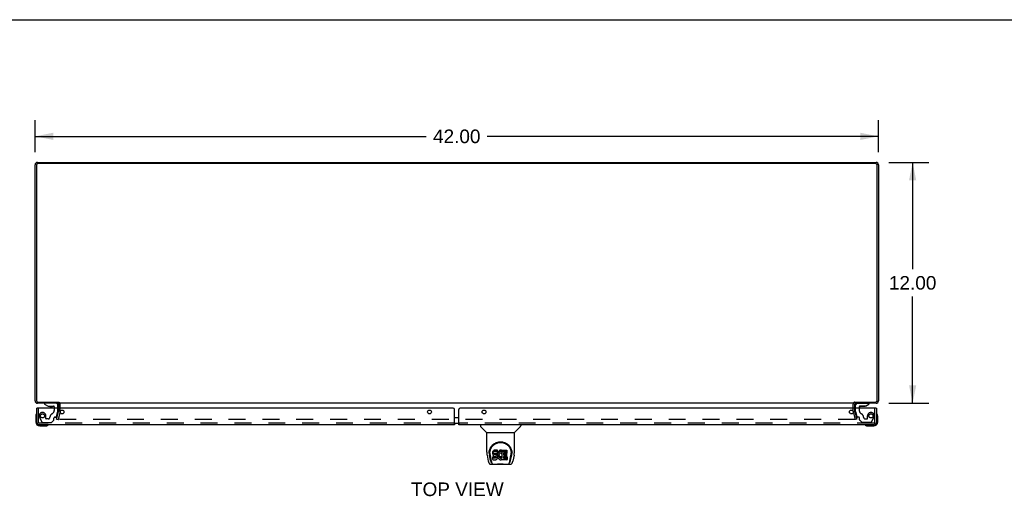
# Model space of a CAD drawing. Header units: inches. Extents: x 0 to 153, y 0 to 99.
# Tile 7 of 9: x 28 to 77, y 75 to 99. Entities that reach past the tile are written whole.
import ezdxf

# ---------------------------------------------------------------- set-up
doc = ezdxf.new("R2010")
doc.units = ezdxf.units.IN
doc.header["$LTSCALE"] = 8.430328
doc.header["$MEASUREMENT"] = 0
doc.linetypes.add('HIDDEN', pattern=[0.2, 0.1, -0.1])
doc.layers.get('0').update_dxf_attribs({"linetype": 'CONTINUOUS'})
for name, color, linetype in [('DEFAULT_2', 8, 'HIDDEN'), ('DIMENSIONS', 7, 'CONTINUOUS'), ('MASTER_DOOR_ASSEMBLY', 7, 'CONTINUOUS'), ('SLAVE_DOOR_ASSEMBLY', 7, 'CONTINUOUS')]:
    doc.layers.add(name, color=color, linetype=linetype)
doc.styles.get("Standard").update_dxf_attribs({"font": 'arial.ttf'})
doc.dimstyles.new('DIMSTYLE_1', dxfattribs={"dimtxt": 0.67623, "dimasz": 0.901639, "dimexe": 0.09, "dimexo": 0.07, "dimgap": 0.0375, "dimtad": 0, "dimtih": 1, "dimtoh": 1, "dimzin": 4, "dimdsep": 46, "dimtxsty": 'Standard', "dimblk": '_FILLED', "dimblk1": '_FILLED', "dimblk2": '_FILLED', "dimcen": 0.09, "dimadec": 3, "dimazin": 1, "dimtfac": 1, "dimtdec": 3, "dimtofl": 0, "dimtmove": 0, "dimatfit": 3, "dimldrblk": '_FILLED', "dimfxl": 0, "dimtolj": 1, "dimtzin": 4, "dimarcsym": 0})

# ---------------------------------------------------------------- blocks, each defined once
blk = doc.blocks.new('_FILLED')
at = {"color": 0, "linetype": 'ByBlock'}
blk.add_solid([(0, 0), (-1, 0.2), (-1, -0.2)], dxfattribs=at)
blk = doc.blocks.new('*D1')
at = {"layer": 'DIMENSIONS', "color": 2, "linetype": 'Continuous'}
for p, q in [((28.369, 92.586), (28.369, 94.181)), ((70.369, 92.586), (70.369, 94.181)), ((28.369, 93.369), (47.849, 93.369)), ((70.369, 93.369), (50.888, 93.369))]:
    blk.add_line(p, q, dxfattribs=at)
at = {"layer": 'DIMENSIONS', "color": 2, "linetype": 'Continuous', "xscale": 0.9016393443, "yscale": 0.9016393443, "zscale": 0.9016393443, "rotation": 180}
blk.add_blockref('_FILLED', (28.369, 93.369), dxfattribs=at)
at = {"layer": 'DIMENSIONS', "color": 2, "linetype": 'Continuous', "xscale": 0.9016393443, "yscale": 0.9016393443, "zscale": 0.9016393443}
blk.add_blockref('_FILLED', (70.369, 93.369), dxfattribs=at)
at = {"layer": 'DIMENSIONS', "color": 2, "linetype": 'Continuous', "insert": (49.369, 93.708), "char_height": 0.6762, "width": 2.36303, "attachment_point": 2, "line_spacing_factor": 0.9}
blk.add_mtext('42.00', dxfattribs=at)
blk = doc.blocks.new('*D2')
at = {"layer": 'DIMENSIONS', "color": 2, "linetype": 'Continuous'}
for p, q in [((70.883, 92.072), (72.886, 92.072)), ((72.074, 92.072), (72.074, 86.748)), ((72.074, 80.072), (72.074, 85.395)), ((70.883, 80.072), (72.886, 80.072))]:
    blk.add_line(p, q, dxfattribs=at)
at = {"layer": 'DIMENSIONS', "color": 2, "linetype": 'Continuous', "xscale": 0.9016393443, "yscale": 0.9016393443, "zscale": 0.9016393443}
for p, rotation in [((72.074, 92.072), 90), ((72.074, 80.072), 270)]:
    blk.add_blockref('_FILLED', p, dxfattribs=dict(at, rotation=rotation))
at = {"layer": 'DIMENSIONS', "color": 2, "linetype": 'Continuous', "insert": (72.074, 86.41), "char_height": 0.6762, "width": 2.36303, "attachment_point": 2, "line_spacing_factor": 0.9}
blk.add_mtext('12.00', dxfattribs=at)

msp = doc.modelspace()

# ---------------------------------------------------------------- linework, layer by layer
at = {"color": 7, "linetype": 'Continuous'}
for p, q in [((0, 99.18), (153.279, 99.18)), ((29.544, 80.135), (29.544, 80.072))]:
    msp.add_line(p, q, dxfattribs=at)
at = {"color": 3, "linetype": 'Continuous'}
for p, q in [((28.369, 80.189), (28.369, 91.955)), ((28.432, 91.929), (28.432, 80.215)), ((28.486, 92.072), (70.252, 92.072)), ((70.226, 92.009), (28.512, 92.009)), ((70.306, 80.215), (70.306, 91.929)), ((70.369, 91.955), (70.369, 80.189)), ((29.544, 80.072), (28.486, 80.072)), ((28.512, 80.135), (29.546, 80.135)), ((29.544, 79.829), (29.544, 80.03)), ((69.167, 80.072), (29.571, 80.072)), ((69.192, 80.135), (70.226, 80.135)), ((70.252, 80.072), (69.194, 80.072)), ((69.194, 79.829), (69.194, 80.03))]:
    msp.add_line(p, q, dxfattribs=at)
for centre, radius, start, end in [((28.486, 91.955), 0.117, 90, 180), ((28.512, 91.929), 0.08, 90, 180), ((70.226, 91.929), 0.08, 0, 90), ((70.252, 91.955), 0.117, 0, 90), ((28.486, 80.189), 0.117, 180, 270), ((28.512, 80.215), 0.08, 180, 270), ((29.502, 80.03), 0.042, 0, 90), ((69.236, 80.03), 0.042, 90, 180), ((70.226, 80.215), 0.08, 270, 360), ((70.252, 80.189), 0.117, 270, 360)]:
    msp.add_arc(centre, radius, start, end, dxfattribs=at)
at = {"layer": 'DEFAULT_2', "color": 8, "linetype": 'HIDDEN'}
for p, q in [((29.619, 79.671), (29.619, 80.03)), ((69.119, 79.671), (69.119, 80.03)), ((29.439, 79.278), (29.543, 79.664)), ((29.615, 79.645), (29.512, 79.259)), ((29.544, 79.671), (29.544, 79.829)), ((69.226, 79.259), (69.122, 79.645)), ((69.194, 79.671), (69.194, 79.829)), ((69.195, 79.664), (69.298, 79.278)), ((29.439, 79.278), (29.512, 79.259)), ((69.2, 79.259), (29.537, 79.259)), ((69.298, 79.278), (69.226, 79.259))]:
    msp.add_line(p, q, dxfattribs=at)
for points in [[(29.522, 79.277), (29.522, 79.276), (29.522, 79.274), (29.522, 79.273)], [(29.522, 79.273), (29.522, 79.273), (29.522, 79.271), (29.522, 79.27), (29.523, 79.268), (29.524, 79.267), (29.524, 79.266), (29.525, 79.265), (29.526, 79.263), (29.527, 79.262), (29.528, 79.262), (29.53, 79.261), (29.531, 79.26), (29.533, 79.26)], [(29.537, 79.259), (29.535, 79.259), (29.534, 79.259), (29.533, 79.26)], [(69.215, 79.273), (69.215, 79.273), (69.215, 79.271), (69.215, 79.27), (69.214, 79.268), (69.214, 79.267), (69.213, 79.266), (69.212, 79.265), (69.211, 79.263), (69.21, 79.262), (69.209, 79.262), (69.208, 79.261), (69.206, 79.26), (69.205, 79.26), (69.203, 79.259), (69.202, 79.259), (69.2, 79.259)], [(69.215, 79.277), (69.215, 79.276), (69.215, 79.274), (69.215, 79.273)]]:
    msp.add_lwpolyline(points, dxfattribs=at)
for centre, radius, start, end in [((29.502, 80.03), 0.117, 0, 56.9002), ((69.236, 80.03), 0.117, 123.0998, 180), ((29.519, 79.671), 0.025, 345, 360), ((29.519, 79.671), 0.1, 345, 360), ((69.219, 79.671), 0.1, 180, 195), ((69.219, 79.671), 0.025, 180, 195)]:
    msp.add_arc(centre, radius, start, end, dxfattribs=at)
at = {"layer": 'MASTER_DOOR_ASSEMBLY', "color": 7, "linetype": 'Continuous'}
for p, q in [((69.231, 79.829), (69.231, 79.993)), ((69.724, 79.934), (69.447, 79.934)), ((69.724, 79.934), (69.9, 80.033)), ((69.9, 80.072), (69.9, 80.033)), ((69.416, 79.903), (69.416, 79.829)), ((69.636, 79.917), (69.495, 79.917)), ((69.495, 79.917), (69.495, 79.917)), ((69.637, 79.917), (69.636, 79.917)), ((70.259, 79.829), (70.274, 79.829)), ((70.334, 79.433), (70.331, 79.471)), ((49.467, 79.359), (49.477, 79.359)), ((49.467, 79.079), (49.477, 79.079)), ((50.546, 79.004), (50.546, 78.941)), ((52.554, 79.004), (52.554, 78.941)), ((70.334, 79.144), (70.334, 79.433)), ((50.856, 78.616), (50.558, 78.913)), ((50.861, 78.61), (52.239, 78.61)), ((50.861, 77.638), (50.861, 78.61)), ((52.239, 77.639), (52.239, 78.61)), ((52.245, 78.616), (52.543, 78.913)), ((69.807, 78.946), (69.845, 78.944)), ((69.845, 78.944), (70.134, 78.944)), ((50.877, 77.495), (50.942, 77.19)), ((50.98, 77.596), (50.98, 77.596)), ((50.98, 77.583), (50.98, 77.583)), ((50.987, 77.67), (50.986, 77.606)), ((51.049, 77.218), (50.996, 77.488)), ((51.023, 77.596), (51.023, 77.573)), ((51.166, 77.641), (51.164, 77.618)), ((51.164, 77.551), (51.164, 77.618)), ((51.166, 77.575), (51.164, 77.551)), ((51.164, 77.551), (51.165, 77.527)), ((51.165, 77.527), (51.169, 77.504)), ((51.171, 77.665), (51.166, 77.641)), ((51.166, 77.575), (51.166, 77.641)), ((51.171, 77.598), (51.166, 77.575)), ((51.169, 77.504), (51.177, 77.481)), ((51.18, 77.687), (51.171, 77.665)), ((51.171, 77.598), (51.171, 77.665)), ((51.18, 77.621), (51.171, 77.598)), ((51.177, 77.481), (51.19, 77.461)), ((51.194, 77.707), (51.18, 77.687)), ((51.18, 77.621), (51.18, 77.687)), ((51.194, 77.64), (51.18, 77.621)), ((51.203, 77.715), (51.194, 77.707)), ((51.194, 77.64), (51.194, 77.707)), ((51.203, 77.648), (51.194, 77.64)), ((51.212, 77.722), (51.203, 77.715)), ((51.203, 77.648), (51.203, 77.715)), ((51.212, 77.655), (51.203, 77.648)), ((51.234, 77.731), (51.212, 77.722)), ((51.212, 77.655), (51.212, 77.722)), ((51.234, 77.664), (51.212, 77.655)), ((51.257, 77.739), (51.234, 77.731)), ((51.234, 77.664), (51.234, 77.731)), ((51.257, 77.672), (51.234, 77.664)), ((51.235, 77.539), (51.236, 77.554)), ((51.236, 77.532), (51.235, 77.539)), ((51.236, 77.554), (51.238, 77.569)), ((51.236, 77.532), (51.236, 77.554)), ((51.238, 77.525), (51.236, 77.532)), ((51.238, 77.569), (51.241, 77.576)), ((51.238, 77.525), (51.238, 77.569)), ((51.243, 77.519), (51.238, 77.525)), ((51.241, 77.576), (51.247, 77.581)), ((51.243, 77.519), (51.243, 77.577)), ((51.249, 77.514), (51.243, 77.519)), ((51.247, 77.581), (51.261, 77.585)), ((51.249, 77.581), (51.248, 77.581)), ((51.263, 77.577), (51.249, 77.581)), ((51.249, 77.514), (51.249, 77.581)), ((51.263, 77.51), (51.249, 77.514)), ((51.397, 77.739), (51.257, 77.739)), ((51.257, 77.672), (51.257, 77.739)), ((51.397, 77.672), (51.257, 77.672)), ((51.261, 77.585), (51.276, 77.587)), ((51.287, 77.578), (51.263, 77.577)), ((51.263, 77.51), (51.263, 77.577)), ((51.287, 77.511), (51.263, 77.51)), ((51.276, 77.587), (51.389, 77.587)), ((51.311, 77.577), (51.287, 77.578)), ((51.287, 77.511), (51.287, 77.578)), ((51.311, 77.51), (51.287, 77.511)), ((51.335, 77.571), (51.311, 77.577)), ((51.311, 77.51), (51.311, 77.577)), ((51.335, 77.505), (51.311, 77.51)), ((51.346, 77.567), (51.335, 77.571)), ((51.335, 77.505), (51.335, 77.571)), ((51.346, 77.5), (51.335, 77.505)), ((51.356, 77.56), (51.346, 77.567)), ((51.346, 77.5), (51.346, 77.567)), ((51.356, 77.493), (51.346, 77.5)), ((51.373, 77.543), (51.356, 77.56)), ((51.356, 77.493), (51.356, 77.56)), ((51.373, 77.476), (51.356, 77.493)), ((51.386, 77.523), (51.373, 77.543)), ((51.373, 77.476), (51.373, 77.543)), ((51.395, 77.501), (51.386, 77.523)), ((51.386, 77.456), (51.386, 77.523)), ((51.389, 77.587), (51.395, 77.587)), ((51.395, 77.587), (51.396, 77.592)), ((51.396, 77.497), (51.395, 77.501)), ((51.395, 77.434), (51.395, 77.501)), ((51.396, 77.592), (51.398, 77.605)), ((51.401, 77.575), (51.396, 77.53)), ((51.396, 77.463), (51.396, 77.53)), ((51.401, 77.508), (51.396, 77.463)), ((51.399, 77.696), (51.397, 77.739)), ((51.397, 77.672), (51.397, 77.739)), ((51.399, 77.629), (51.397, 77.672)), ((51.398, 77.605), (51.399, 77.629)), ((51.399, 77.629), (51.399, 77.696)), ((51.405, 77.597), (51.401, 77.575)), ((51.401, 77.508), (51.401, 77.575)), ((51.405, 77.53), (51.401, 77.508)), ((51.411, 77.618), (51.405, 77.597)), ((51.405, 77.53), (51.405, 77.597)), ((51.411, 77.551), (51.405, 77.53)), ((51.42, 77.639), (51.411, 77.618)), ((51.411, 77.551), (51.411, 77.618)), ((51.42, 77.572), (51.411, 77.551)), ((51.431, 77.658), (51.42, 77.639)), ((51.42, 77.572), (51.42, 77.639)), ((51.431, 77.591), (51.42, 77.572)), ((51.444, 77.676), (51.431, 77.658)), ((51.431, 77.591), (51.431, 77.658)), ((51.444, 77.609), (51.431, 77.591)), ((51.458, 77.693), (51.444, 77.676)), ((51.444, 77.609), (51.444, 77.676)), ((51.458, 77.626), (51.444, 77.609)), ((51.475, 77.708), (51.458, 77.693)), ((51.458, 77.626), (51.458, 77.693)), ((51.475, 77.641), (51.458, 77.626)), ((51.467, 77.479), (51.466, 77.452)), ((51.47, 77.506), (51.467, 77.479)), ((51.467, 77.439), (51.467, 77.479)), ((51.469, 77.498), (51.47, 77.493)), ((51.474, 77.518), (51.47, 77.506)), ((51.47, 77.493), (51.48, 77.468)), ((51.47, 77.426), (51.47, 77.493)), ((51.479, 77.53), (51.474, 77.518)), ((51.493, 77.721), (51.475, 77.708)), ((51.475, 77.641), (51.475, 77.708)), ((51.493, 77.654), (51.475, 77.641)), ((51.494, 77.553), (51.479, 77.53)), ((51.513, 77.73), (51.493, 77.721)), ((51.493, 77.654), (51.493, 77.721)), ((51.513, 77.663), (51.493, 77.654)), ((51.502, 77.564), (51.494, 77.553)), ((51.513, 77.571), (51.502, 77.564)), ((51.535, 77.735), (51.513, 77.73)), ((51.513, 77.663), (51.513, 77.73)), ((51.535, 77.668), (51.513, 77.663)), ((51.538, 77.582), (51.513, 77.571)), ((51.557, 77.737), (51.535, 77.735)), ((51.535, 77.668), (51.535, 77.735)), ((51.557, 77.67), (51.535, 77.668)), ((51.55, 77.585), (51.538, 77.582)), ((51.564, 77.585), (51.55, 77.585)), ((51.557, 77.737), (51.58, 77.737)), ((51.557, 77.67), (51.557, 77.737)), ((51.58, 77.67), (51.557, 77.67)), ((51.577, 77.582), (51.564, 77.585)), ((51.589, 77.577), (51.577, 77.582)), ((51.591, 77.735), (51.58, 77.737)), ((51.58, 77.67), (51.58, 77.737)), ((51.591, 77.668), (51.58, 77.67)), ((51.601, 77.732), (51.591, 77.735)), ((51.591, 77.668), (51.591, 77.735)), ((51.601, 77.665), (51.591, 77.668)), ((51.621, 77.648), (51.595, 77.579)), ((51.62, 77.72), (51.601, 77.732)), ((51.601, 77.665), (51.601, 77.732)), ((51.62, 77.653), (51.601, 77.665)), ((51.62, 77.72), (51.62, 77.653)), ((51.622, 77.716), (51.622, 77.653)), ((51.63, 77.737), (51.867, 77.737)), ((51.63, 77.345), (51.63, 77.737)), ((51.63, 77.67), (51.867, 77.67)), ((51.7, 77.582), (51.7, 77.514)), ((51.867, 77.586), (51.705, 77.586)), ((51.705, 77.577), (51.836, 77.577)), ((51.705, 77.51), (51.836, 77.51)), ((51.841, 77.572), (51.841, 77.432)), ((51.871, 77.732), (51.871, 77.591)), ((52.052, 77.218), (52.105, 77.488)), ((52.114, 77.67), (52.115, 77.606)), ((52.121, 77.596), (52.121, 77.596)), ((52.121, 77.583), (52.121, 77.583)), ((52.224, 77.495), (52.159, 77.19)), ((51.033, 77.475), (51.09, 77.182)), ((51.066, 77.035), (51.267, 77.035)), ((51.108, 77.114), (51.1, 77.114)), ((51.106, 77.118), (51.109, 77.108)), ((51.11, 77.108), (51.109, 77.108)), ((51.152, 77.035), (51.146, 77.035)), ((51.152, 77.035), (51.151, 77.035)), ((51.167, 77.265), (51.167, 77.407)), ((51.231, 77.412), (51.171, 77.411)), ((51.171, 77.345), (51.171, 77.411)), ((51.231, 77.345), (51.171, 77.345)), ((51.172, 77.26), (51.316, 77.26)), ((51.19, 77.461), (51.207, 77.444)), ((51.207, 77.444), (51.226, 77.431)), ((51.226, 77.431), (51.238, 77.427)), ((51.291, 77.412), (51.231, 77.412)), ((51.231, 77.345), (51.231, 77.412)), ((51.291, 77.345), (51.231, 77.345)), ((51.238, 77.427), (51.249, 77.425)), ((51.249, 77.425), (51.297, 77.424)), ((51.844, 77.023), (51.257, 77.023)), ((51.307, 77.413), (51.291, 77.412)), ((51.291, 77.345), (51.291, 77.412)), ((51.307, 77.347), (51.291, 77.345)), ((51.297, 77.424), (51.304, 77.423)), ((51.304, 77.423), (51.311, 77.421)), ((51.313, 77.417), (51.307, 77.413)), ((51.307, 77.347), (51.307, 77.413)), ((51.313, 77.35), (51.307, 77.347)), ((51.311, 77.421), (51.317, 77.416)), ((51.315, 77.418), (51.313, 77.417)), ((51.313, 77.35), (51.313, 77.417)), ((51.319, 77.355), (51.313, 77.35)), ((51.316, 77.26), (51.328, 77.262)), ((51.317, 77.416), (51.322, 77.41)), ((51.319, 77.355), (51.319, 77.415)), ((51.328, 77.367), (51.319, 77.355)), ((51.322, 77.41), (51.329, 77.397)), ((51.328, 77.367), (51.328, 77.399)), ((51.33, 77.374), (51.328, 77.367)), ((51.328, 77.262), (51.339, 77.266)), ((51.329, 77.397), (51.331, 77.382)), ((51.33, 77.374), (51.33, 77.386)), ((51.331, 77.382), (51.33, 77.374)), ((51.339, 77.266), (51.359, 77.28)), ((51.359, 77.28), (51.376, 77.297)), ((51.386, 77.456), (51.373, 77.476)), ((51.376, 77.297), (51.382, 77.307)), ((51.382, 77.307), (51.388, 77.317)), ((51.395, 77.434), (51.386, 77.456)), ((51.388, 77.317), (51.396, 77.34)), ((51.402, 77.411), (51.395, 77.434)), ((51.396, 77.463), (51.397, 77.441)), ((51.396, 77.34), (51.403, 77.363)), ((51.397, 77.441), (51.401, 77.419)), ((51.401, 77.419), (51.405, 77.397)), ((51.404, 77.387), (51.402, 77.411)), ((51.403, 77.363), (51.404, 77.387)), ((51.404, 77.387), (51.404, 77.401)), ((51.405, 77.397), (51.412, 77.376)), ((51.412, 77.376), (51.433, 77.337)), ((51.433, 77.337), (51.446, 77.318)), ((51.446, 77.318), (51.461, 77.302)), ((51.461, 77.302), (51.477, 77.287)), ((51.466, 77.452), (51.467, 77.439)), ((51.467, 77.439), (51.47, 77.426)), ((51.47, 77.426), (51.48, 77.401)), ((51.477, 77.287), (51.495, 77.273)), ((51.48, 77.468), (51.494, 77.445)), ((51.48, 77.401), (51.48, 77.468)), ((51.48, 77.401), (51.494, 77.378)), ((51.494, 77.445), (51.503, 77.435)), ((51.494, 77.378), (51.494, 77.445)), ((51.494, 77.378), (51.503, 77.368)), ((51.495, 77.273), (51.505, 77.268)), ((51.503, 77.435), (51.513, 77.426)), ((51.503, 77.368), (51.503, 77.435)), ((51.503, 77.368), (51.513, 77.359)), ((51.505, 77.268), (51.515, 77.264)), ((51.513, 77.426), (51.524, 77.419)), ((51.513, 77.359), (51.513, 77.426)), ((51.513, 77.359), (51.524, 77.352)), ((51.515, 77.264), (51.537, 77.259)), ((51.524, 77.419), (51.536, 77.414)), ((51.524, 77.352), (51.524, 77.419)), ((51.524, 77.352), (51.536, 77.347)), ((51.536, 77.414), (51.549, 77.412)), ((51.536, 77.347), (51.536, 77.414)), ((51.536, 77.347), (51.549, 77.345)), ((51.537, 77.259), (51.559, 77.256)), ((51.549, 77.412), (51.563, 77.411)), ((51.549, 77.345), (51.549, 77.412)), ((51.549, 77.345), (51.563, 77.344)), ((51.559, 77.256), (51.581, 77.259)), ((51.563, 77.411), (51.576, 77.413)), ((51.563, 77.344), (51.563, 77.411)), ((51.563, 77.344), (51.576, 77.346)), ((51.576, 77.413), (51.589, 77.417)), ((51.576, 77.346), (51.576, 77.413)), ((51.576, 77.346), (51.589, 77.35)), ((51.581, 77.259), (51.602, 77.266)), ((51.589, 77.417), (51.601, 77.423)), ((51.589, 77.35), (51.589, 77.417)), ((51.589, 77.35), (51.601, 77.356)), ((51.601, 77.423), (51.612, 77.43)), ((51.601, 77.356), (51.601, 77.423)), ((51.601, 77.356), (51.612, 77.363)), ((51.602, 77.266), (51.621, 77.278)), ((51.612, 77.43), (51.612, 77.363)), ((51.618, 77.429), (51.63, 77.411)), ((51.618, 77.362), (51.63, 77.345)), ((51.621, 77.278), (51.622, 77.278)), ((51.632, 77.278), (51.622, 77.278)), ((51.632, 77.265), (51.632, 77.278)), ((51.868, 77.26), (51.637, 77.26)), ((51.702, 77.423), (51.702, 77.346)), ((51.836, 77.428), (51.706, 77.428)), ((51.706, 77.408), (51.868, 77.408)), ((51.706, 77.341), (51.868, 77.341)), ((51.834, 77.035), (52.035, 77.035)), ((51.872, 77.404), (51.872, 77.265)), ((51.95, 77.035), (51.949, 77.035)), ((51.991, 77.108), (51.995, 77.118)), ((51.991, 77.108), (51.991, 77.108)), ((52.001, 77.114), (51.993, 77.114)), ((52.011, 77.182), (52.068, 77.472)), ((52.068, 77.472), (52.068, 77.476))]:
    msp.add_line(p, q, dxfattribs=at)
at = {"layer": 'MASTER_DOOR_ASSEMBLY', "color": 8, "linetype": 'HIDDEN'}
for p, q in [((69.31, 80.072), (69.9, 80.072)), ((69.231, 79.662), (69.231, 79.829)), ((69.231, 79.662), (69.3, 79.406)), ((69.416, 79.829), (69.416, 79.719)), ((69.827, 79.309), (69.827, 79.442)), ((70.199, 79.121), (70.199, 79.829)), ((70.157, 79.079), (49.477, 79.079)), ((69.374, 79.383), (69.33, 79.383)), ((69.433, 79.246), (69.433, 79.324)), ((69.439, 79.231), (69.554, 79.116)), ((69.988, 79.108), (69.575, 79.108)), ((69.717, 79.293), (69.811, 79.293)), ((70.014, 79.123), (70.148, 79.356))]:
    msp.add_line(p, q, dxfattribs=at)
at = {"layer": 'MASTER_DOOR_ASSEMBLY', "color": 3, "linetype": 'Continuous'}
for p, q in [((49.477, 79.004), (49.477, 79.769)), ((70.259, 79.829), (49.537, 79.829)), ((70.274, 79.829), (70.274, 79.121)), ((49.468, 79.079), (49.468, 79.073)), ((49.468, 79.073), (49.468, 79.066)), ((49.468, 79.066), (49.468, 79.056)), ((49.468, 79.056), (49.469, 79.046)), ((49.469, 79.046), (49.469, 79.04)), ((70.157, 79.004), (49.477, 79.004))]:
    msp.add_line(p, q, dxfattribs=at)
msp.add_lwpolyline([(49.469, 79.04), (49.469, 79.038), (49.469, 79.035), (49.469, 79.033), (49.469, 79.031), (49.469, 79.028), (49.47, 79.026), (49.47, 79.025), (49.47, 79.023), (49.47, 79.021), (49.47, 79.02), (49.471, 79.018), (49.471, 79.017), (49.471, 79.016), (49.471, 79.015), (49.471, 79.014), (49.471, 79.013), (49.472, 79.012), (49.472, 79.011), (49.472, 79.01), (49.472, 79.01), (49.472, 79.009), (49.473, 79.009), (49.473, 79.008), (49.473, 79.007), (49.473, 79.007), (49.474, 79.007), (49.474, 79.006), (49.474, 79.006), (49.474, 79.005), (49.474, 79.005), (49.475, 79.005), (49.475, 79.005), (49.475, 79.004), (49.475, 79.004), (49.476, 79.004), (49.476, 79.004), (49.476, 79.004), (49.477, 79.004), (49.477, 79.004), (49.477, 79.004)], dxfattribs=at)
at = {"layer": 'MASTER_DOOR_ASSEMBLY', "color": 7, "linetype": 'Continuous'}
for points in [[(50.98, 77.596), (50.982, 77.637), (50.989, 77.687), (51, 77.734), (51.014, 77.778), (51.031, 77.82), (51.051, 77.859), (51.073, 77.896), (51.098, 77.931), (51.125, 77.964), (51.155, 77.995), (51.186, 78.023), (51.22, 78.049), (51.256, 78.072), (51.294, 78.093), (51.333, 78.111), (51.374, 78.126), (51.417, 78.138), (51.461, 78.147), (51.506, 78.152), (51.551, 78.154), (51.596, 78.152), (51.64, 78.147), (51.684, 78.138), (51.727, 78.126), (51.768, 78.111), (51.808, 78.092), (51.846, 78.072), (51.881, 78.048), (51.915, 78.022), (51.946, 77.994), (51.976, 77.964), (52.003, 77.931), (52.028, 77.896), (52.05, 77.859), (52.07, 77.819), (52.087, 77.777), (52.101, 77.733), (52.112, 77.686), (52.119, 77.636), (52.121, 77.596)], [(51.023, 77.596), (51.024, 77.616), (51.025, 77.64), (51.028, 77.665), (51.032, 77.688), (51.036, 77.712), (51.042, 77.735), (51.049, 77.758), (51.057, 77.78), (51.065, 77.801), (51.075, 77.822), (51.085, 77.843), (51.096, 77.862), (51.107, 77.881), (51.119, 77.899), (51.132, 77.917), (51.145, 77.933), (51.159, 77.949), (51.173, 77.964), (51.187, 77.978), (51.202, 77.991), (51.217, 78.004), (51.232, 78.016), (51.248, 78.027), (51.263, 78.038), (51.279, 78.048), (51.295, 78.057), (51.311, 78.065), (51.327, 78.073), (51.343, 78.08), (51.358, 78.087), (51.374, 78.093), (51.39, 78.098), (51.406, 78.103), (51.422, 78.107), (51.438, 78.111), (51.454, 78.114), (51.47, 78.117), (51.486, 78.119), (51.502, 78.121), (51.518, 78.122), (51.534, 78.123), (51.55, 78.123), (51.566, 78.123), (51.582, 78.122), (51.597, 78.121), (51.613, 78.119), (51.629, 78.117), (51.645, 78.114), (51.661, 78.111), (51.677, 78.108), (51.693, 78.103), (51.709, 78.099), (51.725, 78.093), (51.741, 78.087), (51.757, 78.081), (51.773, 78.074), (51.789, 78.066), (51.805, 78.057), (51.821, 78.048), (51.837, 78.039), (51.852, 78.028), (51.868, 78.017), (51.883, 78.005), (51.898, 77.992), (51.913, 77.979), (51.927, 77.965), (51.941, 77.949), (51.955, 77.934), (51.968, 77.917), (51.981, 77.9), (51.993, 77.881), (52.005, 77.863), (52.016, 77.843), (52.026, 77.823), (52.036, 77.802), (52.044, 77.78), (52.052, 77.758), (52.059, 77.735), (52.064, 77.712), (52.069, 77.689), (52.073, 77.665), (52.075, 77.641), (52.077, 77.616), (52.077, 77.596)], [(50.861, 77.638), (50.862, 77.605), (50.865, 77.565), (50.871, 77.526), (50.877, 77.495)], [(50.98, 77.583), (50.98, 77.588), (50.98, 77.596)], [(51.023, 77.573), (51.024, 77.557), (51.025, 77.528), (51.029, 77.5), (51.033, 77.475)], [(52.068, 77.476), (52.069, 77.479), (52.069, 77.482), (52.07, 77.485), (52.07, 77.488), (52.071, 77.491), (52.071, 77.494), (52.072, 77.498), (52.072, 77.501), (52.073, 77.505), (52.073, 77.509), (52.074, 77.512), (52.074, 77.516), (52.075, 77.52), (52.075, 77.524), (52.075, 77.528), (52.076, 77.533), (52.076, 77.537), (52.076, 77.541), (52.077, 77.546), (52.077, 77.551), (52.077, 77.556), (52.077, 77.56), (52.077, 77.565), (52.077, 77.571), (52.077, 77.596)], [(52.121, 77.596), (52.121, 77.589), (52.121, 77.583)], [(52.224, 77.495), (52.23, 77.525), (52.235, 77.565), (52.239, 77.605), (52.239, 77.639)], [(50.942, 77.19), (50.945, 77.177), (50.949, 77.158), (50.954, 77.141), (50.96, 77.126), (50.965, 77.113), (50.971, 77.1), (50.978, 77.089), (50.985, 77.078), (50.993, 77.069), (51.002, 77.06), (51.012, 77.052), (51.024, 77.045), (51.036, 77.04), (51.049, 77.037), (51.062, 77.035), (51.066, 77.035)], [(51.09, 77.182), (51.092, 77.171), (51.095, 77.157), (51.099, 77.143), (51.102, 77.131), (51.106, 77.118)], [(51.11, 77.108), (51.115, 77.095), (51.121, 77.083), (51.128, 77.072), (51.134, 77.063), (51.142, 77.055), (51.15, 77.048), (51.159, 77.042), (51.168, 77.038), (51.178, 77.036), (51.186, 77.035)], [(51.171, 77.411), (51.171, 77.411), (51.17, 77.411), (51.17, 77.411), (51.17, 77.411), (51.169, 77.411), (51.169, 77.411), (51.168, 77.41), (51.168, 77.41), (51.168, 77.41), (51.167, 77.409), (51.167, 77.409), (51.167, 77.408), (51.167, 77.407), (51.167, 77.407)], [(51.171, 77.345), (51.171, 77.345), (51.17, 77.344), (51.17, 77.344), (51.17, 77.344), (51.169, 77.344), (51.169, 77.344), (51.168, 77.343), (51.168, 77.343), (51.168, 77.343), (51.167, 77.342), (51.167, 77.342), (51.167, 77.341), (51.167, 77.341), (51.167, 77.34)], [(51.267, 77.035), (51.287, 77.036), (51.31, 77.037), (51.333, 77.039), (51.358, 77.042), (51.383, 77.045), (51.41, 77.048), (51.438, 77.051), (51.466, 77.053), (51.495, 77.055), (51.524, 77.056), (51.553, 77.056), (51.582, 77.055), (51.611, 77.054), (51.64, 77.052), (51.668, 77.05), (51.695, 77.047), (51.721, 77.045), (51.746, 77.042), (51.77, 77.039), (51.792, 77.037), (51.814, 77.036), (51.834, 77.035)], [(51.267, 77.035), (51.289, 77.036), (51.316, 77.037), (51.343, 77.04), (51.371, 77.043), (51.4, 77.046), (51.429, 77.048), (51.459, 77.051), (51.489, 77.052), (51.519, 77.054), (51.55, 77.054), (51.58, 77.054), (51.611, 77.053), (51.641, 77.051), (51.671, 77.048), (51.7, 77.046), (51.729, 77.043), (51.757, 77.04), (51.785, 77.037), (51.811, 77.036), (51.834, 77.035)], [(51.915, 77.035), (51.922, 77.036), (51.932, 77.038), (51.942, 77.042), (51.951, 77.048), (51.959, 77.055), (51.967, 77.063), (51.973, 77.072), (51.98, 77.083), (51.986, 77.095), (51.991, 77.108)], [(51.995, 77.118), (51.999, 77.131), (52.002, 77.143), (52.005, 77.157), (52.009, 77.171), (52.011, 77.182)], [(52.035, 77.035), (52.038, 77.035), (52.051, 77.037), (52.064, 77.04), (52.076, 77.045), (52.088, 77.051), (52.098, 77.059), (52.107, 77.068), (52.116, 77.078), (52.123, 77.089), (52.129, 77.1), (52.136, 77.112), (52.141, 77.126), (52.146, 77.141), (52.151, 77.158), (52.156, 77.177), (52.159, 77.19)]]:
    msp.add_lwpolyline(points, dxfattribs=at)
at = {"layer": 'MASTER_DOOR_ASSEMBLY', "color": 3, "linetype": 'Continuous'}
for centre in [(50.727, 79.641), (69.024, 79.641)]:
    msp.add_circle(centre, 0.094, dxfattribs=at)
at = {"layer": 'MASTER_DOOR_ASSEMBLY', "color": 8, "linetype": 'HIDDEN'}
msp.add_circle((69.999, 79.442), 0.103, dxfattribs=at)
at = {"layer": 'MASTER_DOOR_ASSEMBLY', "color": 7, "linetype": 'Continuous'}
for centre, radius, start, end in [((69.31, 79.993), 0.079, 90, 180), ((69.447, 79.903), 0.031, 90, 180), ((69.496, 80.007), 0.09, 235.0768, 269.328), ((69.636, 80.007), 0.09, 270.672, 305.1877), ((70.289, 79.554), 0.015, 96.3796, 180), ((70.286, 79.554), 0.015, 30.8899, 83.6204), ((70.084, 79.433), 0.25, 0, 30.8899), ((69.724, 78.989), 0.015, 90, 173.6204), ((69.724, 78.992), 0.015, 186.3796, 239.1101), ((69.845, 79.194), 0.25, 239.1101, 270), ((70.134, 79.144), 0.2, 270, 360), ((50.586, 78.941), 0.0394, 180, 225), ((50.87, 78.63), 0.0197, 225, 262.5), ((52.231, 78.63), 0.0197, 277.5, 315), ((52.515, 78.941), 0.0394, 315, 360), ((51.257, 77.043), 0.0197, 203.607, 270), ((51.844, 77.043), 0.0197, 270, 336.393)]:
    msp.add_arc(centre, radius, start, end, dxfattribs=at)
at = {"layer": 'MASTER_DOOR_ASSEMBLY', "color": 3, "linetype": 'Continuous'}
for centre, radius, start, end in [((49.537, 79.769), 0.06, 90, 180), ((70.157, 79.121), 0.117, 270, 360)]:
    msp.add_arc(centre, radius, start, end, dxfattribs=at)
at = {"layer": 'MASTER_DOOR_ASSEMBLY', "color": 8, "linetype": 'HIDDEN'}
for centre, radius, start, end in [((69.604, 79.719), 0.188, 180, 244.2582), ((69.442, 79.383), 0.185, 0, 64.2582), ((69.999, 79.442), 0.172, 330, 180), ((69.33, 79.414), 0.031, 195, 270), ((69.374, 79.324), 0.059, 0, 90), ((69.453, 79.246), 0.02, 180, 225), ((69.575, 79.138), 0.03, 225, 270), ((69.717, 79.383), 0.09, 180, 270), ((69.811, 79.309), 0.016, 270, 360), ((69.988, 79.138), 0.03, 270, 330), ((70.157, 79.121), 0.042, 270, 360)]:
    msp.add_arc(centre, radius, start, end, dxfattribs=at)
at = {"layer": 'MASTER_DOOR_ASSEMBLY', "color": 7, "linetype": 'Continuous'}
for centre, major_axis, ratio, start_param, end_param in [((51.55, 77.596), (0, 0.565), 0.999848, 1.137008, 1.76365), ((51.591, 77.581), (0.00448, 0), 1, -1.986921, -0.366491), ((51.617, 77.716), (0, 0.00448), 1, -1.566905, -0.665444), ((51.617, 77.649), (0, 0.00448), 1, 4.345898, 5.617742), ((51.705, 77.582), (0, 0.00448), 1, 0, 1.570796), ((51.705, 77.514), (0, 0.00448), 1, 1.570796, 3.141593), ((51.705, 77.581), (0.00448, 0), 1, -2.747552, -2.072978), ((51.705, 77.581), (0, 0.00448), 1, -3.643774, -3.141593), ((51.836, 77.572), (0, 0.00448), 1, -1.570796, 0), ((51.836, 77.506), (0, 0.00448), 1, -1.570796, 0), ((51.867, 77.732), (0.00448, 0), 1, 0, 1.570796), ((51.867, 77.665), (0, 0.00448), 1, -1.570796, 0), ((51.867, 77.591), (0, 0.00448), 1, -3.141593, -1.570796), ((51.55, 77.596), (0, 0.565), 0.999848, 4.519536, 5.145564), ((51.107, 77.468), (0.007, 0.354), 0.213027, -3.923008, -3.13761), ((51.172, 77.265), (0, 0.00483), 1, 1.570796, 3.141593), ((51.615, 77.426), (0, 0.00448), 1, 0, 0.651783), ((51.615, 77.36), (0, 0.00448), 1, 0, 0.651783), ((51.615, 77.426), (0.00448, 0), 1, 0.594971, 1.570796), ((51.615, 77.36), (0.00448, 0), 1, 0.594971, 1.570796), ((51.637, 77.265), (0, 0.00448), 1, 1.570796, 3.141593), ((51.706, 77.423), (0, 0.00448), 1, 0, 1.570796), ((51.706, 77.413), (0, 0.00448), 1, 1.570796, 3.141593), ((51.706, 77.346), (0, 0.00448), 1, 1.570796, 3.141593), ((51.836, 77.432), (0, 0.00448), 1, -3.141593, -1.570796), ((51.868, 77.404), (0, 0.00448), 1, -1.570796, 0), ((51.868, 77.337), (0, 0.00448), 1, -1.570796, 0), ((51.868, 77.265), (0, 0.00448), 1, -3.141593, -1.570796), ((51.994, 77.468), (-0.007, 0.354), 0.213027, -3.145575, -2.360177)]:
    msp.add_ellipse(centre, major_axis=major_axis, ratio=ratio, start_param=start_param, end_param=end_param, dxfattribs=at)
at = {"layer": 'SLAVE_DOOR_ASSEMBLY', "color": 7, "linetype": 'Continuous'}
for p, q in [((28.837, 80.072), (28.837, 80.033)), ((28.837, 80.033), (29.013, 79.934)), ((29.013, 79.934), (29.29, 79.934)), ((29.506, 79.829), (29.506, 79.993)), ((28.483, 79.829), (28.463, 79.829)), ((29.101, 79.917), (29.242, 79.917)), ((29.101, 79.917), (29.101, 79.917)), ((29.243, 79.917), (29.242, 79.917)), ((29.321, 79.903), (29.321, 79.829)), ((28.403, 79.433), (28.403, 79.144)), ((49.26, 79.359), (49.477, 79.359)), ((49.26, 79.079), (49.477, 79.079)), ((28.603, 78.944), (28.893, 78.944))]:
    msp.add_line(p, q, dxfattribs=at)
at = {"layer": 'SLAVE_DOOR_ASSEMBLY', "color": 8, "linetype": 'HIDDEN'}
for p, q in [((29.427, 80.072), (28.837, 80.072)), ((28.538, 79.121), (28.538, 79.829)), ((28.91, 79.309), (28.91, 79.442)), ((29.321, 79.829), (29.321, 79.719)), ((29.438, 79.406), (29.506, 79.662)), ((29.506, 79.662), (29.506, 79.829)), ((49.26, 79.079), (28.58, 79.079)), ((28.589, 79.356), (28.724, 79.123)), ((28.75, 79.108), (29.162, 79.108)), ((29.02, 79.293), (28.926, 79.293)), ((29.183, 79.116), (29.298, 79.231)), ((29.304, 79.246), (29.304, 79.324)), ((29.363, 79.383), (29.408, 79.383))]:
    msp.add_line(p, q, dxfattribs=at)
at = {"layer": 'SLAVE_DOOR_ASSEMBLY', "color": 3, "linetype": 'Continuous'}
for p, q in [((28.463, 79.121), (28.463, 79.829)), ((49.198, 79.829), (28.483, 79.829)), ((49.26, 79.004), (49.26, 79.766)), ((49.26, 79.004), (28.58, 79.004)), ((49.261, 79.033), (49.26, 79.019)), ((49.26, 79.019), (49.26, 79.013)), ((49.261, 79.079), (49.261, 79.068)), ((49.261, 79.068), (49.261, 79.056)), ((49.261, 79.056), (49.261, 79.045)), ((49.261, 79.045), (49.261, 79.033))]:
    msp.add_line(p, q, dxfattribs=at)
msp.add_lwpolyline([(49.26, 79.013), (49.26, 79.011), (49.26, 79.01), (49.26, 79.009), (49.26, 79.008), (49.26, 79.008), (49.26, 79.007), (49.26, 79.005)], dxfattribs=at)
at = {"layer": 'SLAVE_DOOR_ASSEMBLY', "color": 8, "linetype": 'HIDDEN'}
msp.add_circle((28.738, 79.442), 0.103, dxfattribs=at)
at = {"layer": 'SLAVE_DOOR_ASSEMBLY', "color": 3, "linetype": 'Continuous'}
for centre in [(29.713, 79.641), (48.01, 79.641)]:
    msp.add_circle(centre, 0.094, dxfattribs=at)
at = {"layer": 'SLAVE_DOOR_ASSEMBLY', "color": 7, "linetype": 'Continuous'}
for centre, radius, start, end in [((29.102, 80.007), 0.09, 234.8123, 269.328), ((29.242, 80.007), 0.09, 270.672, 304.9232), ((29.29, 79.903), 0.031, 0, 90), ((29.427, 79.993), 0.079, 0, 90), ((28.653, 79.433), 0.25, 149.1101, 180), ((28.452, 79.554), 0.015, 96.3796, 149.1101), ((28.448, 79.554), 0.015, 0, 83.6204), ((28.603, 79.144), 0.2, 180, 270), ((28.893, 79.194), 0.25, 270, 300.8899), ((29.013, 78.989), 0.015, 6.3796, 90), ((29.013, 78.992), 0.015, 300.8899, 353.6204)]:
    msp.add_arc(centre, radius, start, end, dxfattribs=at)
at = {"layer": 'SLAVE_DOOR_ASSEMBLY', "color": 8, "linetype": 'HIDDEN'}
for centre, radius, start, end in [((28.738, 79.442), 0.172, 0, 210), ((29.295, 79.383), 0.185, 115.7418, 180), ((29.133, 79.719), 0.188, 295.7418, 360), ((28.58, 79.121), 0.042, 180, 270), ((28.75, 79.138), 0.03, 210, 270), ((28.926, 79.309), 0.016, 180, 270), ((29.02, 79.383), 0.09, 270, 360), ((29.162, 79.138), 0.03, 270, 315), ((29.284, 79.246), 0.02, 315, 360), ((29.363, 79.324), 0.059, 90, 180), ((29.408, 79.414), 0.031, 270, 345)]:
    msp.add_arc(centre, radius, start, end, dxfattribs=at)
at = {"layer": 'SLAVE_DOOR_ASSEMBLY', "color": 3, "linetype": 'Continuous'}
for centre, radius, start, end in [((49.198, 79.766), 0.0625, 0, 90), ((28.58, 79.121), 0.117, 180, 270)]:
    msp.add_arc(centre, radius, start, end, dxfattribs=at)

# ---------------------------------------------------------------- texts
at = {"layer": 'DIMENSIONS', "color": 2, "linetype": 'Continuous', "insert": (49.398, 76.126), "char_height": 0.6762, "width": 4.60791, "attachment_point": 2, "line_spacing_factor": 0.9}
msp.add_mtext('TOP VIEW', dxfattribs=at)

# ---------------------------------------------------------------- dimensions: what is measured, and where the dimension line sits
at = {"layer": 'DIMENSIONS', "color": 2, "linetype": 'Continuous'}
dim = msp.add_linear_dim(base=(70.369, 93.369), p1=(28.369, 94.251), p2=(70.369, 94.251), dimstyle='DIMSTYLE_1', dxfattribs=at)
dim.commit()
dim.dimension.update_dxf_attribs({"geometry": '*D1', "text_midpoint": (49.351, 93.366), "dimtype": 160})
dim = msp.add_linear_dim(base=(72.074, 80.072), p1=(70.813, 92.072), p2=(70.813, 80.072), angle=270, dimstyle='DIMSTYLE_1', dxfattribs=at)
dim.commit()
dim.dimension.update_dxf_attribs({"geometry": '*D2', "text_midpoint": (72.103, 86.068), "dimtype": 160})

doc.saveas('drawing.dxf')
